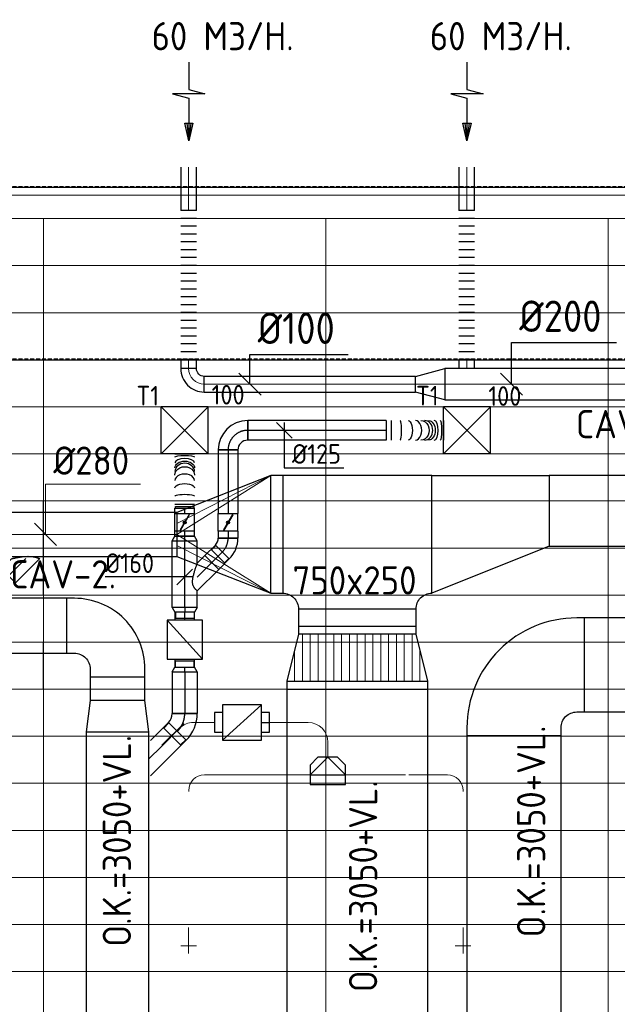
# Model space of a CAD drawing. Header units: millimetres. Extents: x -73257 to 31053, y 5203 to 51987.
# Tile 41 of 58: x -56721 to -52910, y 45710 to 51987. Entities that reach past the tile are written whole.
import ezdxf
from ezdxf.enums import TextEntityAlignment as Align

# ---------------------------------------------------------------- set-up
doc = ezdxf.new("R2010")
doc.units = ezdxf.units.MM
doc.header["$LTSCALE"] = 50
doc.linetypes.add('CENTER2', pattern=[28.575, 19.05, -3.175, 3.175, -3.175])
doc.linetypes.add('DASHED', pattern=[0.75, 0.5, -0.25])
for name, color, linetype in [('45 Plafond', 7, 'Continuous'), ('4plfd', 254, 'Continuous'), ('BALKEN', 7, 'Continuous'), ('WL570---_RETOUR', 100, 'Continuous'), ('WL570---_RETOUR_HL', 1, 'Continuous'), ('WL570---_TOEVOER', 200, 'Continuous'), ('WL570---_TOEVOER_HL', 1, 'Continuous'), ('WL570---_TOEVOER_RST', 3, 'Continuous'), ('WL570---_TOEVOER_RST_HL', 1, 'Continuous'), ('WM570---_DEMONTEREN', 1, 'Continuous'), ('WM570---_RETOUR', 2, 'Continuous'), ('WM570---_RETOUR_PR', 2, 'Continuous'), ('WM570---_TOEVOER', 2, 'Continuous'), ('WM570---_TOEVOER_PR', 2, 'Continuous'), ('WM570---_TOEVOER_RST_PR', 1, 'Continuous')]:
    doc.layers.add(name, color=color, linetype=linetype)
for name, color, linetype, lineweight in [('WL570---_BESTAAND-HARTLIJN', 161, 'Continuous', 0), ('WL570---_BESTAAND-MAATVOERING', 161, 'Continuous', 0), ('WL570---_BESTAAND-RETOUR', 140, 'Continuous', 0), ('WL570---_BESTAAND-TOEVOER', 180, 'Continuous', 0), ('WL570---_DEMONTEREN', 10, 'Continuous', 0)]:
    doc.layers.add(name, color=color, linetype=linetype, lineweight=lineweight)
doc.layers.get('WL570---_DEMONTEREN').off()
doc.layers.get('WM570---_DEMONTEREN').off()
doc.styles.add('BURO-025', font='ISO96.shx', dxfattribs={"height": 125})
doc.styles.add('ISO', font='ISO', dxfattribs={"height": 162})
doc.styles.add('MAATVOERING', font='ISO')

# ---------------------------------------------------------------- blocks, each defined once
blk = doc.blocks.new('Groep-42')
at = {"color": 8, "linetype": 'Continuous', "lineweight": 13}
for p, q in [((-73154.9, 49899.1), (-11882.7, 49899.1)), ((-73154.9, 49599.1), (-11882.7, 49599.1)), ((-73154.9, 49299.1), (-11882.7, 49299.1)), ((-73154.9, 48999.1), (-11882.7, 48999.1)), ((-73154.9, 48699.1), (-11882.7, 48699.1)), ((-73154.9, 48399.1), (-11882.7, 48399.1)), ((-73154.9, 48399.1), (-11882.7, 48399.1)), ((-73154.9, 48099.1), (-11882.7, 48099.1)), ((-73154.9, 47799.1), (-11882.7, 47799.1)), ((-73154.9, 47499.1), (-11882.7, 47499.1)), ((-73154.9, 47199.1), (-11882.7, 47199.1)), ((-73154.9, 46899.1), (-11882.7, 46899.1)), ((-73154.9, 46599.1), (-11882.7, 46599.1)), ((-73154.9, 46299.1), (-11882.7, 46299.1)), ((-73154.9, 45999.1), (-11882.7, 45999.1)), ((-73154.9, 45699.1), (-11882.7, 45699.1)), ((-73154.9, 45399.1), (-11882.7, 45399.1))]:
    blk.add_line(p, q, dxfattribs=at)
blk = doc.blocks.new('Groep-50')
at = {"color": 8, "linetype": 'Continuous', "lineweight": 13}
for p, q in [((-73304.9, 50349.1), (-4004.9, 50349.1)), ((-73154.9, 50199.1), (-4154.9, 50199.1)), ((-11854.9, 50199.1), (-65654.9, 50199.1)), ((-58454.9, 50199.1), (-58454.9, 43299.1)), ((-56654.9, 50199.1), (-56654.9, 43299.1)), ((-54854.9, 50199.1), (-54854.9, 43299.1))]:
    blk.add_line(p, q, dxfattribs=at)
at = {"color": 8}
blk.add_blockref('Groep-42', (0, 0), dxfattribs=at)
blk = doc.blocks.new('Block plafond 3e verd')
at = {"layer": '4plfd'}
blk.add_blockref('Groep-50', (73304.912, -19149.14), dxfattribs=at)
blk = doc.blocks.new('KARH')
for p, q in [((1, 0.5), (0, 0.5)), ((0, -0.5), (1, -0.5))]:
    blk.add_line(p, q)
at = {"invisible_edges": 15}
blk.add_3dface([(0, 0.5), (0, -0.5), (1, -0.5), (1, 0.5)], dxfattribs=at)
blk = doc.blocks.new('KARO')
for p, q in [((1, 0.5), (0, 0.5)), ((0, -0.5), (1, -0.5))]:
    blk.add_line(p, q)
at = {"invisible_edges": 15}
blk.add_3dface([(0, 0.5), (0, -0.5), (1, -0.5), (1, 0.5)], dxfattribs=at)
at = {"layer": 'WL570---_BESTAAND-HARTLIJN'}
blk.add_line((0, 0), (1, 0), dxfattribs=at)
blk = doc.blocks.new('MVLINE')
blk.add_line((35.4, -35.4), (-35.4, 35.4))
blk = doc.blocks.new('VV240020035020002000G')
blk.add_lwpolyline([(0, -200), (200, -175), (200, 175), (0, 200)], close=True)
at = {"invisible_edges": 15}
blk.add_3dface([(0, -200), (200, -175), (200, 175), (0, 200)], dxfattribs=at)
blk = doc.blocks.new('VBO35020000050901-100')
blk.add_lwpolyline([(-175, -325), (175, -325), (175, -275, 0.414214), (-275, 175), (-325, 175), (-325, -175), (-275, -175, -0.414214), (-175, -275)], format="xyb", close=True)
blk = doc.blocks.new('FLLINE100')
blk.add_line((0, -50), (0, 50))
blk = doc.blocks.new('OEX10000100000')
at = {"rotation": 90}
for p in [(0, -50), (0, -100), (0, -150), (0, -200), (0, -250), (0, -300), (0, -350), (0, -400), (0, -450), (0, -500), (0, -550), (0, -600), (0, -650), (0, -700), (0, -750), (0, -800), (0, -850), (0, -900), (0, -950), (0, -1000)]:
    blk.add_blockref('FLLINE100', p, dxfattribs=at)
blk = doc.blocks.new('OBO10000090H')
blk.add_lwpolyline([(50, -100, 0.414214), (-100, 50), (-100, -50, -0.414214), (-50, -100)], format="xyb", close=True)
at = {"invisible_edges": 15}
for points in [[(-91.3, -50.8), (-74, 47.7), (-100, 50), (-100, -50)], [(-82.9, -53), (-48.7, 41), (-74, 47.7), (-91.3, -50.8)], [(-75, -56.7), (-25, 29.9), (-48.7, 41), (-82.9, -53)], [(-67.9, -61.7), (-3.6, 14.9), (-25, 29.9), (-75, -56.7)], [(-61.7, -67.9), (14.9, -3.6), (-3.6, 14.9), (-67.9, -61.7)], [(-56.7, -75), (29.9, -25), (14.9, -3.6), (-61.7, -67.9)], [(-53, -82.9), (41, -48.7), (29.9, -25), (-56.7, -75)], [(-50.8, -91.3), (47.7, -74), (41, -48.7), (-53, -82.9)], [(-50, -100), (50, -100), (47.7, -74), (-50.8, -91.3)]]:
    blk.add_3dface(points, dxfattribs=at)
at = {"layer": 'WL570---_BESTAAND-HARTLIJN'}
blk.add_arc((-100, -100), 100, 0, 90, dxfattribs=at)
blk = doc.blocks.new('OSV20010001860G')
blk.add_lwpolyline([(0, -100), (186.6, -50), (186.6, 50), (0, 100)], close=True)
at = {"layer": 'WL570---_BESTAAND-HARTLIJN'}
blk.add_line((0, 0), (186.6, 0), dxfattribs=at)
blk = doc.blocks.new('AFZPIJL')
for points in [[(0, -10), (0, -6.52), (-2.06, -5.97), (2.06, -5.97), (0, -5.41), (0, 0)], [(-0.26, -2.22), (0, 0)], [(0.26, -2.22), (0, 0)]]:
    blk.add_lwpolyline(points)
blk.add_lwpolyline([(0.52, -2.22), (-0.52, -2.22), (0, 0)], close=True)
blk = doc.blocks.new('*X225')
at = {"color": 0}
for p, q in [((50, 800), (350, 800)), ((50, 700), (350, 700)), ((50, 600), (350, 600)), ((50, 500), (350, 500)), ((50, 400), (350, 400)), ((50, 300), (350, 300)), ((50, 200), (350, 200)), ((50, 100), (350, 100))]:
    blk.add_line(p, q, dxfattribs=at)
blk = doc.blocks.new('*X226')
at = {"color": 0}
for p, q in [((50, 850), (250, 850)), ((50, 750), (350, 750)), ((50, 650), (350, 650)), ((50, 550), (350, 550)), ((50, 450), (350, 450)), ((50, 350), (350, 350)), ((50, 250), (350, 250)), ((50, 150), (350, 150)), ((50, 50), (250, 50))]:
    blk.add_line(p, q, dxfattribs=at)
blk = doc.blocks.new('VTR90020075025075-0')
for p, q in [((50, 450), (0, 450)), ((0, 450), (0, -450)), ((400, 375), (350, 375)), ((400, -375), (400, 375)), ((350, -375), (400, -375)), ((0, -450), (50, -450))]:
    blk.add_line(p, q)
blk.add_lwpolyline([(50, -450), (350, -375), (350, 375), (50, 450)], close=True)
at = {"layer": 'WL570---_BESTAAND-RETOUR'}
for name in ['*X226', '*X225']:
    blk.add_blockref(name, (0, -450), dxfattribs=at)
blk = doc.blocks.new('VTS75025075025075-0')
blk.add_lwpolyline([(-950, -375), (0, -375), (0, 375, -0.414214), (-100, 475), (-850, 475, -0.414214), (-950, 375)], format="xyb", close=True)
blk = doc.blocks.new('VV175025045025007500RG')
blk.add_lwpolyline([(0, 375), (750, 375), (750, -75), (0, -375)], close=True)
at = {"invisible_edges": 15}
blk.add_3dface([(0, 375), (750, 375), (750, -75), (0, -375)], dxfattribs=at)
blk = doc.blocks.new('VRO750250002806000H')
blk.add_lwpolyline([(0, 375), (0, -375), (600, -140), (600, 140)], close=True)
at = {"layer": 'WL570---_BESTAAND-RETOUR'}
for p, q in [((0, 375), (600, 70)), ((0, -375), (600, -70))]:
    blk.add_line(p, q, dxfattribs=at)
blk.add_lwpolyline([(0, -375), (0, -375), (600, 0), (0, 375)], dxfattribs=at)
blk = doc.blocks.new('OBO10000090ZE')
blk.add_lwpolyline([(-50, 0), (50, 0), (50, 100, 1), (-50, 100)], format="xyb", close=True)
at = {"layer": 'WL570---_BESTAAND-HARTLIJN'}
for points in [[(0, 0), (0, 150)], [(-50, 100), (50, 100)]]:
    blk.add_lwpolyline(points, dxfattribs=at)
blk = doc.blocks.new('OBO10000090R')
blk.add_lwpolyline([(150, -100, 0.414214), (0, 50), (0, -50, -0.414214), (50, -100)], format="xyb", close=True)
at = {"invisible_edges": 15}
for points in [[(8.7, -50.8), (26, 47.7), (0, 50), (0, -50)], [(17.1, -53), (51.3, 41), (26, 47.7), (8.7, -50.8)], [(25, -56.7), (75, 29.9), (51.3, 41), (17.1, -53)], [(32.1, -61.7), (96.4, 14.9), (75, 29.9), (25, -56.7)], [(38.3, -67.9), (114.9, -3.6), (96.4, 14.9), (32.1, -61.7)], [(43.3, -75), (129.9, -25), (114.9, -3.6), (38.3, -67.9)], [(47, -82.9), (141, -48.7), (129.9, -25), (43.3, -75)], [(49.2, -91.3), (147.7, -74), (141, -48.7), (47, -82.9)], [(50, -100), (150, -100), (147.7, -74), (49.2, -91.3)]]:
    blk.add_3dface(points, dxfattribs=at)
at = {"layer": 'WL570---_BESTAAND-HARTLIJN'}
blk.add_arc((0, -100), 100, 0, 90, dxfattribs=at)
blk = doc.blocks.new('OBO12500045H')
blk.add_lwpolyline([(62.5, -51.8, 0.198912), (7.6, 80.8), (-80.8, -7.6, -0.198912), (-62.5, -51.8)], format="xyb", close=True)
at = {"invisible_edges": 15}
for points in [[(-77.1, -11.6), (18.6, 68.7), (7.6, 80.8), (-80.8, -7.6)], [(-73.8, -15.9), (28.6, 55.8), (18.6, 68.7), (-77.1, -11.6)], [(-70.9, -20.5), (37.4, 42), (28.6, 55.8), (-73.8, -15.9)], [(-68.4, -25.4), (44.9, 27.5), (37.4, 42), (-70.9, -20.5)], [(-66.3, -30.4), (51.2, 12.4), (44.9, 27.5), (-68.4, -25.4)], [(-64.6, -35.6), (56.1, -3.2), (51.2, 12.4), (-66.3, -30.4)], [(-63.4, -40.9), (59.7, -19.2), (56.1, -3.2), (-64.6, -35.6)], [(-62.7, -46.3), (61.8, -35.4), (59.7, -19.2), (-63.4, -40.9)], [(-62.5, -51.8), (62.5, -51.8), (61.8, -35.4), (-62.7, -46.3)]]:
    blk.add_3dface(points, dxfattribs=at)
at = {"layer": 'WL570---_BESTAAND-HARTLIJN'}
blk.add_arc((-125, -51.8), 125, 0, 45, dxfattribs=at)
blk = doc.blocks.new('VBX1251250012525000')
at = {"layer": 'WL570---_TOEVOER'}
for p, q in [((50, -112.5), (300, 112.5)), ((300, 0), (350, 0))]:
    blk.add_line(p, q, dxfattribs=at)
blk.add_lwpolyline([(50, -112.5), (300, -112.5), (300, 112.5), (50, 112.5)], close=True, dxfattribs=at)
for points in [[(50, 62.5), (0, 62.5), (0, -62.5), (50, -62.5)], [(300, -62.5), (350, -62.5), (350, 62.5), (300, 62.5)]]:
    blk.add_lwpolyline(points, dxfattribs=at)
blk = doc.blocks.new('OAF12500045L')
blk.add_line((-138.4, 0), (138.4, 0))
blk.add_lwpolyline([(-88.4, 0), (-123.7, 35.4), (-35.4, 123.7), (88.4, 0)])
at = {"layer": 'WL570---_BESTAAND-HARTLIJN'}
blk.add_line((-79.5, 79.5), (0, 0), dxfattribs=at)
blk = doc.blocks.new('OTS12512512500H')
at = {"layer": 'WL570---_RETOUR'}
blk.add_line((-112.5, 0), (112.5, 0), dxfattribs=at)
blk.add_lwpolyline([(-112.5, -62.5), (112.5, -62.5), (112.5, 62.5), (62.5, 112.5), (-62.5, 112.5), (-112.5, 62.5)], close=True, dxfattribs=at)
blk.add_lwpolyline([(-112.5, 0), (0, 112.5), (112.5, 0)], dxfattribs=at)
blk = doc.blocks.new('OBO12500090H')
blk.add_lwpolyline([(62.5, -125, 0.414214), (-125, 62.5), (-125, -62.5, -0.414214), (-62.5, -125)], format="xyb", close=True)
at = {"invisible_edges": 15}
for points in [[(-114.1, -63.4), (-92.4, 59.7), (-125, 62.5), (-125, -62.5)], [(-103.6, -66.3), (-60.9, 51.2), (-92.4, 59.7), (-114.1, -63.4)], [(-93.8, -70.9), (-31.2, 37.4), (-60.9, 51.2), (-103.6, -66.3)], [(-84.8, -77.1), (-4.5, 18.6), (-31.2, 37.4), (-93.8, -70.9)], [(-77.1, -84.8), (18.6, -4.5), (-4.5, 18.6), (-84.8, -77.1)], [(-70.9, -93.8), (37.4, -31.2), (18.6, -4.5), (-77.1, -84.8)], [(-66.3, -103.6), (51.2, -60.9), (37.4, -31.2), (-70.9, -93.8)], [(-63.4, -114.1), (59.7, -92.4), (51.2, -60.9), (-66.3, -103.6)], [(-62.5, -125), (62.5, -125), (59.7, -92.4), (-63.4, -114.1)]]:
    blk.add_3dface(points, dxfattribs=at)
at = {"layer": 'WL570---_BESTAAND-HARTLIJN'}
blk.add_arc((-125, -125), 125, 0, 90, dxfattribs=at)
blk = doc.blocks.new('OSV1251000460G')
blk.add_lwpolyline([(0, -62.5), (46.7, -50), (46.7, 50), (0, 62.5)], close=True)
at = {"layer": 'WL570---_BESTAAND-HARTLIJN'}
blk.add_line((0, 0), (46.7, 0), dxfattribs=at)
blk = doc.blocks.new('VBO60020000050901-100')
blk.add_lwpolyline([(-300, -450), (300, -450), (300, -400, 0.414214), (-400, 300), (-450, 300), (-450, -300), (-400, -300, -0.414214), (-300, -400)], format="xyb", close=True)
blk = doc.blocks.new('*U347')
at = {"color": 0, "ltscale": 10, "transparency": 33554687}
for p, q in [((0, 62.5, -2700), (195.8, 62.5, -2700)), ((195.8, 62.5, -2700), (195.8, -62.5, -2700)), ((0, -62.5, -2700), (195.8, -62.5, -2700))]:
    blk.add_line(p, q, dxfattribs=at)
at = {"layer": 'WL570---_TOEVOER_HL', "linetype": 'CENTER2', "transparency": 33554687}
blk.add_line((0, 0, -2700), (195.8, 0, -2700), dxfattribs=at)
at = {"layer": 'WM570---_TOEVOER_PR', "color": 2, "transparency": 33554687, "style": 'BURO-025'}
blk.add_attdef('POSNR', text='', height=250, dxfattribs=at).set_placement((0, 0), align=Align.MIDDLE)
blk = doc.blocks.new('*U433')
at = {"color": 0, "ltscale": 10}
for p, q in [((150, 150, -2500), (-150, 150, -2500)), ((-150, -150, -2500), (-150, 150, -2500)), ((150, -150, -2500), (-150, 150, -2500)), ((-150, -150, -2500), (150, 150, -2500)), ((150, -150, -2500), (150, 150, -2500)), ((150, -150, -2500), (-150, -150, -2500))]:
    blk.add_line(p, q, dxfattribs=at)
at = {"layer": 'WL570---_TOEVOER_RST_HL', "linetype": 'CENTER2'}
blk.add_circle((0, 0, -2500), 0.075, dxfattribs=at)
at = {"layer": 'WL570---_TOEVOER_RST', "color": 2, "style": 'BURO-025'}
for tag in ['MC', 'Q']:
    blk.add_attdef(tag, text='', height=125, dxfattribs=at).set_placement((0, 0), align=Align.MIDDLE)
at = {"layer": 'WM570---_TOEVOER_RST_PR', "color": 2, "style": 'BURO-025'}
blk.add_attdef('POSNR', text='', height=125, dxfattribs=at).set_placement((0, 0), align=Align.MIDDLE)
blk = doc.blocks.new('*U434')
at = {"color": 0, "ltscale": 10}
for p, q in [((0, 80), (30, 62.5)), ((0, 80), (0, -80)), ((30, 62.5), (30, -62.5)), ((30, 59.375), (70, 59.375)), ((70, 59.375), (70, -59.375)), ((70, 59.375), (70, -59.375)), ((0, -80), (30, -62.5)), ((30, -59.375), (70, -59.375))]:
    blk.add_line(p, q, dxfattribs=at)
at = {"layer": 'WL570---_TOEVOER_HL', "linetype": 'CENTER2'}
blk.add_line((0, 0), (30, 0), dxfattribs=at)
for centre in [(0, 0), (30, 0)]:
    blk.add_circle(centre, 0.075, dxfattribs=at)
at = {"layer": 'WM570---_TOEVOER_PR', "color": 2, "style": 'BURO-025'}
blk.add_attdef('POSNR', text='', height=125, dxfattribs=at).set_placement((0, 0), align=Align.MIDDLE)
blk = doc.blocks.new('*U435')
at = {"color": 0, "ltscale": 10}
for p, q in [((0, 80, -2700), (425.6, 80, -2700)), ((0, -80, -2700), (0, 80, -2700)), ((425.6, 80, -2700), (425.6, -80, -2700)), ((0, -80, -2700), (105.6, -80, -2700)), ((282.4, -80, -2700), (425.6, -80, -2700))]:
    blk.add_line(p, q, dxfattribs=at)
at = {"layer": 'WL570---_TOEVOER_HL', "linetype": 'CENTER2'}
blk.add_line((0, 0, -2700), (425.6, 0, -2700), dxfattribs=at)
at = {"layer": 'WM570---_TOEVOER_PR', "color": 2, "style": 'BURO-025'}
blk.add_attdef('POSNR', text='', height=125, dxfattribs=at).set_placement((0, 0), align=Align.MIDDLE)
blk = doc.blocks.new('*U436')
at = {"color": 0, "ltscale": 10}
for p, q in [((0, 80, -2700), (30, 62.5, -2700)), ((0, 80, -2700), (0, -80, -2700)), ((30, 62.5, -2700), (30, -62.5, -2700)), ((30, 59.375, -2700), (70, 59.375, -2700)), ((70, 59.375, -2700), (70, -59.375, -2700)), ((70, 59.375, -2700), (70, -59.375, -2700)), ((0, -80, -2700), (30, -62.5, -2700)), ((30, -59.375, -2700), (70, -59.375, -2700))]:
    blk.add_line(p, q, dxfattribs=at)
at = {"layer": 'WL570---_TOEVOER_HL', "linetype": 'CENTER2'}
blk.add_line((0, 0, -2700), (30, 0, -2700), dxfattribs=at)
for centre in [(0, 0, -2700), (30, 0, -2700)]:
    blk.add_circle(centre, 0.075, dxfattribs=at)
at = {"layer": 'WM570---_TOEVOER_PR', "color": 2, "style": 'BURO-025'}
blk.add_attdef('POSNR', text='', height=125, dxfattribs=at).set_placement((0, 0), align=Align.MIDDLE)
blk = doc.blocks.new('*U437')
at = {"color": 0, "ltscale": 10}
for p, q in [((0, 62.5, -2700), (94.1, 62.5, -2700)), ((0, -62.5, -2700), (0, 62.5, -2700)), ((94.1, 62.5, -2700), (94.1, -62.5, -2700)), ((0, -62.5, -2700), (94.1, -62.5, -2700))]:
    blk.add_line(p, q, dxfattribs=at)
at = {"layer": 'WL570---_TOEVOER_HL', "linetype": 'CENTER2'}
blk.add_line((0, 0, -2700), (94.1, 0, -2700), dxfattribs=at)
at = {"layer": 'WM570---_TOEVOER_PR', "color": 2, "style": 'BURO-025'}
blk.add_attdef('POSNR', text='', height=125, dxfattribs=at).set_placement((0, 0), align=Align.MIDDLE)
blk = doc.blocks.new('*U438')
at = {"color": 0, "ltscale": 10}
for p, q in [((0, 88.4, -2700), (49.1, 137.5, -2700)), ((49.1, 137.5, -2700), (137.5, 49.1, -2700)), ((0, -88.4, -2700), (137.5, 49.1, -2700))]:
    blk.add_line(p, q, dxfattribs=at)
blk.add_spline([(-0.3, -88.2, -2700), (-1, -87.6, -2700), (-2.2, -86.6, -2700), (-3.9, -85.1, -2700), (-6, -83.3, -2700), (-8.4, -81, -2700), (-11.1, -78.2, -2700), (-14.1, -75, -2700), (-17.1, -71.2, -2700), (-20.1, -66.9, -2700), (-23, -61.9, -2700), (-25.5, -56.2, -2700), (-27.7, -49.8, -2700), (-29.2, -42.6, -2700), (-30, -34.4, -2700), (-30, -25.5, -2700), (-29.2, -15.8, -2700), (-27.7, -5.5, -2700), (-25.5, 5.1, -2700), (-23, 15.9, -2700), (-20.1, 26.6, -2700), (-17.1, 37, -2700), (-14.1, 46.8, -2700), (-11.1, 55.9, -2700), (-8.4, 64.1, -2700), (-6, 71.3, -2700), (-3.9, 77.3, -2700), (-2.2, 82.1, -2700), (-1, 85.6, -2700), (-0.3, 87.7, -2700), (0, 88.4, -2700)], degree=3, dxfattribs=at)
at = {"layer": 'WL570---_TOEVOER_HL', "linetype": 'CENTER2'}
blk.add_line((0, 0, -2700), (93.3, 93.3, -2700), dxfattribs=at)
at = {"layer": 'WM570---_TOEVOER_PR', "color": 2, "style": 'BURO-025'}
blk.add_attdef('POSNR', text='', height=125, dxfattribs=at).set_placement((0, 0), align=Align.MIDDLE)
blk = doc.blocks.new('*U439')
at = {"color": 0, "ltscale": 10}
for p, q in [((0, 80, -2700), (30, 62.5, -2700)), ((0, 80, -2700), (0, -80, -2700)), ((30, 62.5, -2700), (30, -62.5, -2700)), ((0, -80, -2700), (30, -62.5, -2700))]:
    blk.add_line(p, q, dxfattribs=at)
at = {"layer": 'WL570---_TOEVOER_HL', "linetype": 'CENTER2'}
blk.add_line((0, 0, -2700), (30, 0, -2700), dxfattribs=at)
for centre in [(0, 0, -2700), (30, 0, -2700)]:
    blk.add_circle(centre, 0.075, dxfattribs=at)
at = {"layer": 'WM570---_TOEVOER_PR', "color": 2, "style": 'BURO-025'}
blk.add_attdef('POSNR', text='', height=125, dxfattribs=at).set_placement((0, 0), align=Align.MIDDLE)
blk = doc.blocks.new('*U440')
at = {"color": 0, "ltscale": 10}
for p, q in [((0, 62.5, -2700), (30.4, 62.5, -2700)), ((0, -62.5, -2700), (0, 62.5, -2700)), ((0, -62.5, -2700), (30.4, -62.5, -2700))]:
    blk.add_line(p, q, dxfattribs=at)
at = {"layer": 'WL570---_TOEVOER_HL', "linetype": 'CENTER2'}
blk.add_line((0, 0, -2700), (30.4, 0, -2700), dxfattribs=at)
at = {"layer": 'WM570---_TOEVOER_PR', "color": 2, "style": 'BURO-025'}
blk.add_attdef('POSNR', text='', height=125, dxfattribs=at).set_placement((0, 0), align=Align.MIDDLE)
blk = doc.blocks.new('*U441')
at = {"ltscale": 10}
for p, q in [((-56.5, 62.5, -2700), (56.4, 62.5, -2700)), ((-56.5, -62.5, -2700), (-56.5, 62.5, -2700)), ((-49.4, 27.3, -2700), (-48.4, 29.1, -2700)), ((48.4, -29.1, -2700), (-49.4, 27.3, -2700)), ((49.4, -27.3, -2700), (-48.4, 29.1, -2700)), ((56.4, 62.5, -2700), (56.4, -62.5, -2700)), ((90.2, 59.4, -2700), (100.7, 59.4, -2700)), ((100.7, 59.4, -2700), (100.7, -59.4, -2700)), ((-56.5, -62.5, -2700), (56.4, -62.5, -2700)), ((48.4, -29.1, -2700), (49.4, -27.3, -2700)), ((90.2, -59.4, -2700), (100.7, -59.4, -2700))]:
    blk.add_line(p, q, dxfattribs=at)
blk.add_circle((0, 0, -2700), 9.41, dxfattribs=at)
at = {"layer": 'WL570---_TOEVOER', "color": 2, "style": 'BURO-025'}
blk.add_attdef('I', text='', height=125, dxfattribs=at).set_placement((0, 0), align=Align.MIDDLE)
at = {"layer": 'WM570---_TOEVOER_PR', "color": 2, "style": 'BURO-025'}
blk.add_attdef('POSNR', text='', height=125, dxfattribs=at).set_placement((0, 0), align=Align.MIDDLE)
blk = doc.blocks.new('*U442')
at = {"color": 0, "ltscale": 10}
for p, q in [((0, 62.5, -2700), (33.8, 62.5, -2700)), ((33.8, 62.5, -2700), (33.8, -62.5, -2700)), ((0, -62.5, -2700), (33.8, -62.5, -2700))]:
    blk.add_line(p, q, dxfattribs=at)
at = {"layer": 'WL570---_TOEVOER_HL', "linetype": 'CENTER2'}
blk.add_line((0, 0, -2700), (33.8, 0, -2700), dxfattribs=at)
at = {"layer": 'WM570---_TOEVOER_PR', "color": 2, "style": 'BURO-025'}
blk.add_attdef('POSNR', text='', height=125, dxfattribs=at).set_placement((0, 0), align=Align.MIDDLE)
blk = doc.blocks.new('*U443')
at = {"color": 0, "ltscale": 10}
for p, q in [((0, 62.5, -2700), (0, -62.5, -2700)), ((25.1, 62.5, -2700), (25.1, -62.5, -2700)), ((346.6, 62.5, -2700), (346.6, -62.5, -2700))]:
    blk.add_line(p, q, dxfattribs=at)
for centre, major_axis, ratio, start_param, end_param in [((77.6, 0, -2700), (0, -62.5), 0.146275, 0, 3.141593), ((176, 0, -2700), (0, -62.5), 0.67112, 0, 3.141593), ((233.2, 0, -2700), (0, 62.5), 0.859435, 3.141593, 6.283185), ((290.3, 0, -2700), (0, 62.5), 0.426569, 3.141593, 6.283185)]:
    blk.add_ellipse(centre, major_axis=major_axis, ratio=ratio, start_param=start_param, end_param=end_param, dxfattribs=at)
at = {"color": 0, "ltscale": 10, "extrusion": (0, 0, -1)}
for centre, major_axis, ratio, start_param, end_param in [((130.2, 0, -2700), (0, 62.5), 0.426569, 0, 3.141593), ((211.3, 0, -2700), (0, 62.5), 0.859435, 0, 3.141593), ((258, 0, -2700), (0, -62.5), 0.67112, 3.141593, 6.283185), ((327.3, 0, -2700), (0, -62.5), 0.146275, 3.141593, 6.283185)]:
    blk.add_ellipse(centre, major_axis=major_axis, ratio=ratio, start_param=start_param, end_param=end_param, dxfattribs=at)
at = {"layer": 'WM570---_TOEVOER_PR', "color": 2, "style": 'BURO-025'}
blk.add_attdef('POSNR', text='', height=125, dxfattribs=at).set_placement((0, 0), align=Align.MIDDLE)
blk = doc.blocks.new('*U444')
at = {"color": 0, "ltscale": 10}
for p, q in [((0, 62.5, -2700), (882.9, 62.5, -2700)), ((0, -62.5, -2700), (0, 62.5, -2700)), ((882.9, 62.5, -2700), (882.9, -62.5, -2700)), ((0, -62.5, -2700), (882.9, -62.5, -2700))]:
    blk.add_line(p, q, dxfattribs=at)
at = {"layer": 'WL570---_TOEVOER_HL', "linetype": 'CENTER2'}
blk.add_line((0, 0, -2700), (882.9, 0, -2700), dxfattribs=at)
at = {"layer": 'WM570---_TOEVOER_PR', "color": 2, "style": 'BURO-025'}
blk.add_attdef('POSNR', text='', height=125, dxfattribs=at).set_placement((0, 0), align=Align.MIDDLE)
blk = doc.blocks.new('*U445')
at = {"color": 0, "ltscale": 10}
for p, q in [((0, 62.5, -2700), (0, -62.5, -2700)), ((31.1, 62.5, -2700), (31.1, -62.5, -2700)), ((365.4, 62.5, -2700), (365.4, -62.5, -2700))]:
    blk.add_line(p, q, dxfattribs=at)
for centre, major_axis, ratio, start_param, end_param in [((89.2, 0, -2700), (0, -62.5), 0.143766, 0, 3.141593), ((186.3, 0, -2700), (0, -62.5), 0.661548, 0, 3.141593), ((244.6, 0, -2700), (0, 62.5), 0.849858, 3.141593, 6.283185), ((305.8, 0, -2700), (0, 62.5), 0.419653, 3.141593, 6.283185)]:
    blk.add_ellipse(centre, major_axis=major_axis, ratio=ratio, start_param=start_param, end_param=end_param, dxfattribs=at)
at = {"color": 0, "ltscale": 10, "extrusion": (0, 0, -1)}
for centre, major_axis, ratio, start_param, end_param in [((140.9, 0, -2700), (0, 62.5), 0.419653, 0, 3.141593), ((221.6, 0, -2700), (0, 62.5), 0.849858, 0, 3.141593), ((271.4, 0, -2700), (0, -62.5), 0.661548, 3.141593, 6.283185), ((345, 0, -2700), (0, -62.5), 0.143766, 3.141593, 6.283185)]:
    blk.add_ellipse(centre, major_axis=major_axis, ratio=ratio, start_param=start_param, end_param=end_param, dxfattribs=at)
at = {"layer": 'WM570---_TOEVOER_PR', "color": 2, "style": 'BURO-025'}
blk.add_attdef('POSNR', text='', height=125, dxfattribs=at).set_placement((0, 0), align=Align.MIDDLE)
blk = doc.blocks.new('*U446')
at = {"color": 0, "ltscale": 10}
for p, q in [((-62.5, 125, -2700), (62.5, 125, -2700)), ((-125, -62.5, -2700), (-125, 62.5, -2700))]:
    blk.add_line(p, q, dxfattribs=at)
for radius, end in [(62.5, 0), (187.5, 360)]:
    blk.add_arc((-125, 125, -2700), radius, 270, end, dxfattribs=at)
at = {"layer": 'WL570---_TOEVOER_HL', "linetype": 'CENTER2'}
blk.add_arc((-125, 125, -2700), 125, 270, 0, dxfattribs=at)
at = {"layer": 'WM570---_TOEVOER_PR', "color": 2, "style": 'BURO-025'}
blk.add_attdef('POSNR', text='', height=125, dxfattribs=at).set_placement((0, 0), align=Align.MIDDLE)
blk = doc.blocks.new('*U447')
at = {"color": 0, "ltscale": 10}
for p, q in [((0, 80), (266.1, 80)), ((0, -80), (0, 80)), ((266.1, 80), (266.1, -80)), ((0, -80), (266.1, -80))]:
    blk.add_line(p, q, dxfattribs=at)
at = {"layer": 'WL570---_TOEVOER_HL', "linetype": 'CENTER2'}
blk.add_line((0, 0), (266.1, 0), dxfattribs=at)
at = {"layer": 'WM570---_TOEVOER_PR', "color": 2, "style": 'BURO-025'}
blk.add_attdef('POSNR', text='', height=125, dxfattribs=at).set_placement((0, 0), align=Align.MIDDLE)
blk = doc.blocks.new('*U448')
at = {"color": 0, "ltscale": 10}
for p, q in [((-66.3, 76), (-113, 76)), ((-113, -76), (-113, 76)), ((-66.3, -80), (-66.3, 80)), ((-9.7, 103.4), (103.4, -9.7)), ((-66.3, -76), (-113, -76))]:
    blk.add_line(p, q, dxfattribs=at)
for radius in [80.1, 240.1]:
    blk.add_arc((-66.3, 160.1), radius, 270, 315, dxfattribs=at)
at = {"layer": 'WL570---_TOEVOER_HL', "linetype": 'CENTER2'}
blk.add_arc((-66.3, 160.1), 160.1, 270, 315, dxfattribs=at)
at = {"layer": 'WM570---_TOEVOER_PR', "color": 2, "style": 'BURO-025'}
blk.add_attdef('POSNR', text='', height=125, dxfattribs=at).set_placement((0, 0), align=Align.MIDDLE)
blk = doc.blocks.new('*U449')
at = {"color": 0, "ltscale": 10}
for p, q in [((0, 62.5, -2700), (405.4, 62.5, -2700)), ((0, -62.5, -2700), (0, 62.5, -2700)), ((0, -62.5, -2700), (405.4, -62.5, -2700))]:
    blk.add_line(p, q, dxfattribs=at)
at = {"layer": 'WL570---_TOEVOER_HL', "linetype": 'CENTER2'}
blk.add_line((0, 0, -2700), (405.4, 0, -2700), dxfattribs=at)
at = {"layer": 'WM570---_TOEVOER_PR', "color": 2, "style": 'BURO-025'}
blk.add_attdef('POSNR', text='', height=125, dxfattribs=at).set_placement((0, 0), align=Align.MIDDLE)
blk = doc.blocks.new('*U450')
at = {"color": 0, "ltscale": 10}
for p, q in [((0, 62.5, -2700), (43.3, 62.5, -2700)), ((43.3, 62.5, -2700), (43.3, -62.5, -2700)), ((0, -62.5, -2700), (43.3, -62.5, -2700))]:
    blk.add_line(p, q, dxfattribs=at)
at = {"layer": 'WL570---_TOEVOER_HL', "linetype": 'CENTER2'}
blk.add_line((0, 0, -2700), (43.3, 0, -2700), dxfattribs=at)
at = {"layer": 'WM570---_TOEVOER_PR', "color": 2, "style": 'BURO-025'}
blk.add_attdef('POSNR', text='', height=125, dxfattribs=at).set_placement((0, 0), align=Align.MIDDLE)
blk = doc.blocks.new('*U451')
at = {"ltscale": 10}
for p, q in [((-56.5, 62.5, -2700), (56.4, 62.5, -2700)), ((-56.5, -62.5, -2700), (-56.5, 62.5, -2700)), ((-49.4, 27.3, -2700), (-48.4, 29.1, -2700)), ((48.4, -29.1, -2700), (-49.4, 27.3, -2700)), ((49.4, -27.3, -2700), (-48.4, 29.1, -2700)), ((56.4, 62.5, -2700), (56.4, -62.5, -2700)), ((-56.5, -62.5, -2700), (56.4, -62.5, -2700)), ((48.4, -29.1, -2700), (49.4, -27.3, -2700))]:
    blk.add_line(p, q, dxfattribs=at)
blk.add_circle((0, 0, -2700), 9.41, dxfattribs=at)
at = {"layer": 'WL570---_TOEVOER', "color": 2, "style": 'BURO-025'}
blk.add_attdef('I', text='', height=125, dxfattribs=at).set_placement((0, 0), align=Align.MIDDLE)
at = {"layer": 'WM570---_TOEVOER_PR', "color": 2, "style": 'BURO-025'}
blk.add_attdef('POSNR', text='', height=125, dxfattribs=at).set_placement((0, 0), align=Align.MIDDLE)
blk = doc.blocks.new('*U452')
at = {"color": 0, "ltscale": 10}
for p, q in [((-52, -62.5, -2700), (-52, 62.5, -2700)), ((81, 7.4, -2700), (-7.4, -81, -2700)), ((78.8, 5.2, -2700), (-5.2, -78.8, -2700)), ((78.8, 5.2, -2700), (107, -23.1, -2700)), ((107, -23.1, -2700), (23.1, -107, -2700)), ((-5.2, -78.8, -2700), (23.1, -107, -2700))]:
    blk.add_line(p, q, dxfattribs=at)
for radius in [188, 63]:
    blk.add_arc((-52, -125.5, -2700), radius, 45, 90, dxfattribs=at)
at = {"layer": 'WL570---_TOEVOER_HL', "linetype": 'CENTER2'}
blk.add_arc((-52, -125.5, -2700), 125.5, 45, 90, dxfattribs=at)
at = {"layer": 'WM570---_TOEVOER_PR', "color": 2, "style": 'BURO-025'}
blk.add_attdef('POSNR', text='', height=125, dxfattribs=at).set_placement((0, 0), align=Align.MIDDLE)
blk = doc.blocks.new('*U453')
at = {"layer": 'WM570---_TOEVOER', "color": 0, "ltscale": 10}
for p, q in [((50, -50), (-50, 50)), ((0, 50), (0, -238)), ((0, -238), (380.4, -238))]:
    blk.add_line(p, q, dxfattribs=at)
at = {"layer": 'WM570---_TOEVOER', "color": 0, "style": 'BURO-025'}
blk.add_text('%%c125', height=125, dxfattribs=at).set_placement((50, -213))
blk = doc.blocks.new('*U454')
at = {"layer": 'WM570---_TOEVOER', "color": 0, "ltscale": 10}
for p, q in [((50, 0), (-507.5, 0)), ((-50, -50), (50, 50))]:
    blk.add_line(p, q, dxfattribs=at)
at = {"layer": 'WM570---_TOEVOER', "color": 0, "style": 'BURO-025'}
blk.add_text('%%c160', height=125, dxfattribs=at).set_placement((-507.5, 25))
blk = doc.blocks.new('*U549')
at = {"color": 0, "ltscale": 10}
for p, q in [((0, 88.4, -2700), (154.3, -65.9, -2700)), ((0, -88.4, -2700), (65.9, -154.3, -2700)), ((154.3, -65.9, -2700), (65.9, -154.3, -2700))]:
    blk.add_line(p, q, dxfattribs=at)
blk.add_spline([(-0.1, -87.8, -2700), (-0.6, -86, -2700), (-1.3, -83.1, -2700), (-2.2, -79, -2700), (-3.3, -74, -2700), (-4.6, -67.9, -2700), (-6, -61, -2700), (-7.5, -53.4, -2700), (-9, -45.1, -2700), (-10.4, -36.3, -2700), (-11.7, -27.2, -2700), (-12.9, -17.8, -2700), (-13.7, -8.4, -2700), (-14.4, 1, -2700), (-14.7, 10.2, -2700), (-14.7, 19.2, -2700), (-14.4, 27.8, -2700), (-13.7, 35.9, -2700), (-12.9, 43.6, -2700), (-11.7, 50.7, -2700), (-10.4, 57.2, -2700), (-9, 63.1, -2700), (-7.5, 68.4, -2700), (-6, 73.1, -2700), (-4.6, 77.2, -2700), (-3.3, 80.6, -2700), (-2.2, 83.4, -2700), (-1.3, 85.6, -2700), (-0.6, 87.1, -2700), (-0.1, 88.1, -2700), (0, 88.4, -2700)], degree=3, dxfattribs=at)
at = {"layer": 'WL570---_RETOUR_HL', "linetype": 'CENTER2'}
blk.add_line((0, 0, -2700), (110.1, -110.1, -2700), dxfattribs=at)
at = {"layer": 'WM570---_RETOUR_PR', "color": 2, "style": 'BURO-025'}
blk.add_attdef('POSNR', text='', height=125, dxfattribs=at).set_placement((0, 0), align=Align.MIDDLE)

msp = doc.modelspace()

# ---------------------------------------------------------------- linework, layer by layer
at = {"layer": '45 Plafond', "color": 160}
for p, q in [((-56568.596, 48619.012), (-56568.596, 48919.012)), ((-56568.596, 48319.012), (-56568.596, 48619.012)), ((-56568.596, 47719.012), (-56568.596, 48019.012))]:
    msp.add_line(p, q, dxfattribs=at)
at = {"layer": 'BALKEN', "linetype": 'DASHED'}
for p, q in [((-71316.327, 50923.799), (-2228.026, 50923.799)), ((-71316.327, 49823.799), (-2228.026, 49823.799))]:
    msp.add_line(p, q, dxfattribs=at)
at = {"layer": 'BALKEN', "linetype": 'Continuous'}
for p, q in [((-71316.205, 50919.092), (-2228.01, 50919.092)), ((-71316.205, 49819.092), (-2228.01, 49819.092))]:
    msp.add_line(p, q, dxfattribs=at)
at = {"layer": 'WL570---_BESTAAND-MAATVOERING'}
msp.add_lwpolyline([(-56556.621, 48705.526), (-56556.621, 49026.192), (-55951.375, 49026.192)], dxfattribs=at)
at = {"layer": 'WL570---_TOEVOER'}
for p, q in [((-55772.085, 47507.016), (-55887.137, 47391.964)), ((-55658.948, 47393.879), (-55887.137, 47165.69))]:
    msp.add_line(p, q, dxfattribs=at)
at = {"layer": 'WM570---_RETOUR'}
for points in [[(-53585.053, 49663.192), (-53585.053, 49929.848), (-52916.006, 49929.848)], [(-55252.912, 49663.192), (-55252.912, 49852.899), (-54626.722, 49852.899)]]:
    msp.add_lwpolyline(points, dxfattribs=at)

# ---------------------------------------------------------------- block references
at = {"layer": 'WL570---_BESTAAND-MAATVOERING', "xscale": 2, "yscale": 2, "zscale": 2}
msp.add_blockref('MVLINE', (-56556.621, 48705.526), dxfattribs=at)
at = {"layer": 'WL570---_BESTAAND-TOEVOER', "xscale": 0.3960525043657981, "yscale": 125, "zscale": 125, "rotation": 270}
msp.add_blockref('KARO', (-55614.371, 47506.939), dxfattribs=at)
at = {"layer": 'WL570---_DEMONTEREN', "yscale": 100, "zscale": 100}
for p, xscale, rotation in [((-54972.834, 47172.976), 45.6614187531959, 179.9999999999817), ((-55643.191, 47067.314), 5.66240195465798, 90), ((-53893.208, 47067.314), -5.66240195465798, 270)]:
    msp.add_blockref('KARO', p, dxfattribs=dict(at, xscale=xscale, rotation=rotation))
at = {"layer": 'WL570---_DEMONTEREN', "xscale": -1}
msp.add_blockref('OSV1251000460G', (-54926.183, 47172.976), dxfattribs=at)
at = {"layer": 'WL570---_RETOUR'}
for name, p, xscale, yscale, zscale, rotation in [('AFZPIJL', (-55642.831, 51215.174), 50, 50, 50, 180), ('AFZPIJL', (-53868.472, 51215.174), 50, 50, 50, 180), ('KARO', (-55644.014, 50770.412), 275.9456809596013, 100, 100, 90), ('KARO', (-53869.655, 50770.412), 275.9456809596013, 100, 100, 90), ('KARO', (-55644.014, 49819.788), 55.98824614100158, 100, 100, 270), ('KARO', (-53870.326, 49819.788), 56.74591008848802, 100, 100, 270), ('KARO', (-54195.945, 49663.192), 1348.069124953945, 100, 100, 180), ('KARH', (-55043.496, 48705.732), 76.21567116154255, 750, 250, 179.999999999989), ('KARH', (-46373.446, 48855.732), 6970.049900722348, 450, 250, 179.9999999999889), ('KARO', (-55719.711, 48705.526), 3004.871015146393, 280, 280, 180), ('KARH', (-54568.496, 48119.382), 115.2786461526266, 750, 250, 89.99999999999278), ('KARH', (-54568.296, 41820.177), 5899.204887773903, 900, 200, 90.001942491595)]:
    msp.add_blockref(name, p, dxfattribs=dict(at, xscale=xscale, yscale=yscale, zscale=zscale, rotation=rotation))
for name, p in [('Block plafond 3e verd', (-71418.596, 19669.012)), ('OEX10000100000', (-55644.014, 50819.788)), ('OEX10000100000', (-53869.655, 50819.788)), ('VV175025045025007500RG', (-54093.496, 48705.732))]:
    msp.add_blockref(name, p, dxfattribs=at)
for name, p, rotation in [('OBO10000090H', (-55644.014, 49663.192), 180), ('VRO750250002806000H', (-55119.711, 48705.732), 180), ('VTS75025075025075-0', (-55043.496, 48705.732), 179.9999999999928), ('*U549', (-56682.052, 48551.172, 2700), 270), ('VTR90020075025075-0', (-54568.496, 47719.382), 89.99999999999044)]:
    msp.add_blockref(name, p, dxfattribs=dict(at, rotation=rotation))
at = {"layer": 'WL570---_RETOUR', "xscale": -1}
msp.add_blockref('OSV20010001860G', (-54009.342, 49663.192), dxfattribs=at)
at = {"layer": 'WL570---_RETOUR', "xscale": 1476.238544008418, "yscale": 200, "zscale": 200}
msp.add_blockref('KARO', (-54009.342, 49663.192), dxfattribs=at)
at = {"layer": 'WL570---_TOEVOER'}
ref = msp.add_blockref('*U433', (-55668.635, 49369.028, 2500), dxfattribs=at)
ref.add_attrib('Q', '100', (-55497.058, 49533.611), dxfattribs={"layer": 'WL570---_TOEVOER_RST', "color": 2, "height": 125, "style": 'BURO-025'})
ref.add_attrib('MC', 'T1', (-55976.792, 49527.605), dxfattribs={"layer": 'WL570---_TOEVOER_RST', "color": 2, "height": 125, "style": 'BURO-025'})
ref = msp.add_blockref('*U433', (-53868.635, 49369.028, 2500), dxfattribs=at)
ref.add_attrib('Q', '100', (-53732.13, 49525.205), dxfattribs={"layer": 'WL570---_TOEVOER_RST', "color": 2, "height": 125, "style": 'BURO-025'})
ref.add_attrib('MC', 'T1', (-54193.813, 49527.605), dxfattribs={"layer": 'WL570---_TOEVOER_RST', "color": 2, "height": 125, "style": 'BURO-025'})
for name, p, rotation in [('*U446', (-55391.989, 49369.028, 2700), 180), ('*U444', (-54384.075, 49369.028, 2700), 180), ('*U443', (-55668.635, 48872.431, 2700), 90), ('*U449', (-55391.989, 49244.028, 2700), 270), ('*U441', (-55668.635, 48782.207, 2700), 90), ('*U442', (-55668.635, 48838.657, 2700), 90), ('*U451', (-55391.989, 48782.207, 2700), 90), ('*U440', (-55668.635, 48695.331, 2700), 90), ('*U450', (-55391.989, 48725.757, 2700), 270), ('*U439', (-55668.635, 48665.331, 2700), 90), ('*U435', (-55668.635, 48239.738, 2700), 90), ('*U452', (-55391.989, 48630.412, 2700), 270), ('*U437', (-55428.759, 48593.643, 2700), 225), ('VBX1251250012525000', (-55668.635, 47859.738), 90), ('*U436', (-55668.635, 48239.738, 2700), 270), ('VBO60020000050901-100', (-53568.496, 47873.62), 90), ('*U434', (-55668.635, 47829.738), 90), ('*U447', (-55668.635, 47829.738), 270), ('VV240020035020002000G', (-56097.257, 47447.291), 90), ('*U448', (-55668.635, 47497.328), 45)]:
    msp.add_blockref(name, p, dxfattribs=dict(at, rotation=rotation))
for name, p in [('*U445', (-54384.075, 49369.028, 2700)), ('*U438', (-55588.635, 48433.766, 2700)), ('VBO35020000050901-100', (-56097.257, 48123.334))]:
    msp.add_blockref(name, p, dxfattribs=at)
at = {"layer": 'WL570---_TOEVOER', "xscale": 2516.303656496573, "yscale": 350, "zscale": 200}
msp.add_blockref('KARH', (-58938.56, 48123.334), dxfattribs=at)
at = {"layer": 'WL570---_TOEVOER', "zscale": 200}
for p, xscale, yscale, rotation in [((-51771.64, 47873.62), 1346.855777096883, 600, 180), ((-56097.257, 47798.334), 151.0433593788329, 350, 270), ((-56097.257, 42908.505), 4538.785791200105, 400, 90), ((-53568.496, 41826.448), 5597.172870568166, 600, 90)]:
    msp.add_blockref('KARH', p, dxfattribs=dict(at, xscale=xscale, yscale=yscale, rotation=rotation))
at = {"layer": 'WM570---_DEMONTEREN'}
for name, p in [('VBX1251250012525000', (-55478.001, 47506.939)), ('OBO12500090H', (-54756.347, 47506.939)), ('OTS12512512500H', (-54756.347, 47172.976)), ('OSV1251000460G', (-54586.511, 47172.976))]:
    msp.add_blockref(name, p, dxfattribs=at)
for p, xscale, yscale, zscale, rotation in [((-55817.705, 47353.722), 164.9049847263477, 125, 125, 45.00000000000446), ((-55478.001, 47506.939), 134.9800900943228, 125, 125, 180), ((-54881.347, 47506.939), 137.1483700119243, 125, 125, 179.9999999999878), ((-54756.347, 47381.939), 96.46263005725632, 125, 125, 270), ((-55644.315, 46183.725), 16.03765465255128, 100, 100, 90), ((-53893.551, 46183.725), 16.03765465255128, 100, 100, 90)]:
    msp.add_blockref('KARO', p, dxfattribs=dict(at, xscale=xscale, yscale=yscale, zscale=zscale, rotation=rotation))
at = {"layer": 'WM570---_DEMONTEREN', "transparency": 33554687, "rotation": 45.00000000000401}
msp.add_blockref('*U347', (-55813.664, 47362.672, 2700), dxfattribs=at)
at = {"layer": 'WM570---_DEMONTEREN'}
for name, p, rotation in [('OBO12500045H', (-55664.488, 47506.939), 90), ('OAF12500045L', (-55897.255, 47274.173), 270), ('OBO10000090R', (-55643.191, 47072.976), 90), ('OBO10000090ZE', (-55644.315, 46183.725), 180), ('OBO10000090ZE', (-53893.551, 46183.725), 180)]:
    msp.add_blockref(name, p, dxfattribs=dict(at, rotation=rotation))
for p, xscale, yscale, zscale in [((-55128.001, 47506.939), 109.5052600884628, 125, 125), ((-55543.191, 47172.976), 524.6953817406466, 100, 100), ((-54868.847, 47172.976), -57.33631748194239, 125, 125), ((-54643.847, 47172.976), 57.33631748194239, 125, 125), ((-54539.86, 47172.976), 278.9365836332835, 100, 100), ((-54239.963, 47172.976), 247.0073128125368, 100, 100)]:
    msp.add_blockref('KARO', p, dxfattribs=dict(at, xscale=xscale, yscale=yscale, zscale=zscale))
at = {"layer": 'WM570---_DEMONTEREN', "xscale": -1, "rotation": 270}
msp.add_blockref('OBO10000090R', (-53893.208, 47072.976), dxfattribs=at)
at = {"layer": 'WM570---_RETOUR', "xscale": 2, "yscale": 2, "zscale": 2}
for p in [(-55252.912, 49663.192), (-53585.053, 49663.192)]:
    msp.add_blockref('MVLINE', p, dxfattribs=at)
at = {"layer": 'WM570---_TOEVOER'}
for name, p in [('*U453', (-55034.349, 49369.028, 2700)), ('*U454', (-55668.635, 48434.531, 2700))]:
    msp.add_blockref(name, p, dxfattribs=at)

# ---------------------------------------------------------------- texts
at = {"layer": 'WL570---_BESTAAND-MAATVOERING', "style": 'MAATVOERING'}
for s, p in [('%%c280', (-56506.621, 49086.192)), ('CAV-2.', (-56781.493, 48360.916))]:
    msp.add_text(s, height=180, dxfattribs=at).set_placement(p)
at = {"layer": 'WM570---_RETOUR', "style": 'MAATVOERING'}
for s, height, p in [('60 M3/H.', 180, (-55880.112, 51791.685)), ('60 M3/H.', 180, (-54105.753, 51791.685)), ('%%c200', 200, (-53535.053, 49996.515)), ('%%c100', 200, (-55202.912, 49919.566)), ('CAV-3.', 180, (-53173.685, 49318.638)), ('750x250', 180, (-54980.973, 48322.792))]:
    msp.add_text(s, height=height, dxfattribs=at).set_placement(p)
at = {"layer": 'WM570---_RETOUR', "style": 'ISO'}
msp.add_text('O.K.=3050+VL.', height=180, rotation=90, dxfattribs=at).set_placement((-54440.909, 45787.402))
at = {"layer": 'WM570---_TOEVOER', "style": 'MAATVOERING'}
msp.add_text('inspectieluik.', height=180, dxfattribs=at).set_placement((-58089.249, 47725.212))
at = {"layer": 'WM570---_TOEVOER', "style": 'ISO'}
for p in [(-53369.059, 46137.353), (-56011.407, 46077.546)]:
    msp.add_text('O.K.=3050+VL.', height=180, rotation=90, dxfattribs=at).set_placement(p)

doc.saveas('drawing.dxf')
